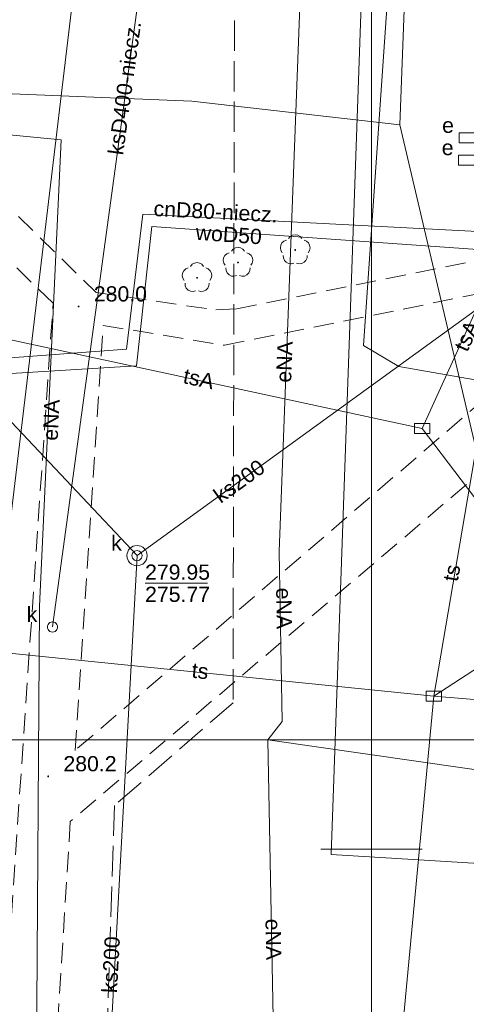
# Model space of a CAD drawing. Extents: x 0 to 6568752, y 0 to 5584302.
# Tile 13 of 58: x 6568383 to 6568405, y 5584092 to 5584141. Entities that reach past the tile are written whole.
import ezdxf
from ezdxf.enums import TextEntityAlignment as Align

# ---------------------------------------------------------------- set-up
doc = ezdxf.new("R2010")
doc.units = 0
doc.header["$PDSIZE"] = 0.75
for name, pattern in [('GAK', [3.5, 2, -0.7, 0.1, -0.7]), ('PRZER2-1', [1.5, 1, -0.5]), ('PRZER3-1', [2, 1.5, -0.5])]:
    doc.linetypes.add(name, pattern=pattern)
doc.layers.get('0').update_dxf_attribs({"linetype": 'CONTINUOUS'})
doc.layers.get('Defpoints').update_dxf_attribs({"linetype": 'CONTINUOUS'})
for name, color, linetype, lineweight in [('GUPPRZ_O', 7, 'CONTINUOUS', 18), ('OTKC', 7, 'CONTINUOUS', 18), ('OTRN', 7, 'CONTINUOUS', 13), ('OTRN_O', 7, 'CONTINUOUS', 13), ('ramka sekcji', 7, 'CONTINUOUS', 18), ('siec', 7, 'GAK', 70), ('SUPK', 7, 'CONTINUOUS', 18), ('SUPW', 7, 'CONTINUOUS', 18), ('SUPW_O', 7, 'CONTINUOUS', 18)]:
    doc.layers.add(name, color=color, linetype=linetype, lineweight=lineweight)
for name, color, linetype, lineweight, true_color in [('OTZL', 7, 'CONTINUOUS', 18, 0x008000), ('SUCP', 7, 'CONTINUOUS', 18, 0xd200d2), ('SUCP_O', 7, 'CONTINUOUS', 18, 0xd200d2), ('SUEP', 1, 'CONTINUOUS', 18, 0xff0000), ('SUEP_O', 1, 'CONTINUOUS', 18, 0xff0000), ('SUES', 1, 'CONTINUOUS', 18, 0xff0000), ('SUES_O', 1, 'CONTINUOUS', 18, 0xff0000), ('SUKP', 7, 'CONTINUOUS', 18, 0x803300), ('SUKP_O', 7, 'CONTINUOUS', 18, 0x803300), ('SUKS', 7, 'CONTINUOUS', 18, 0x803300), ('SUKS_O', 7, 'CONTINUOUS', 18, 0x803300), ('SUTP', 7, 'CONTINUOUS', 18, 0xff9100), ('SUTP_O', 7, 'CONTINUOUS', 18, 0xff9100), ('SUWP', 5, 'CONTINUOUS', 18, 0x0000ff), ('SUWP_O', 5, 'CONTINUOUS', 18, 0x0000ff)]:
    doc.layers.add(name, color=color, linetype=linetype, lineweight=lineweight, true_color=true_color)
doc.styles.add('Arial', font='arial.ttf')
doc.styles.add('GEO-INFO', font='arial.ttf')
doc.dimstyles.get("Standard").update_dxf_attribs({"dimtxt": 0.18, "dimasz": 0.18, "dimexe": 0.18, "dimexo": 0.0625, "dimgap": 0.09, "dimtad": 0, "dimtih": 1, "dimtoh": 1, "dimdec": 4, "dimzin": 0, "dimdsep": 46, "dimtxsty": 'Standard', "dimcen": 0.09, "dimadec": 0, "dimazin": 0, "dimtfac": 1, "dimtdec": 4, "dimtofl": 0, "dimtmove": 0, "dimatfit": 3, "dimfxl": 0, "dimtolj": 1, "dimtzin": 0, "dimarcsym": 0})

# ---------------------------------------------------------------- blocks, each defined once
blk = doc.blocks.new('D_GSPRDL1')
blk.add_hatch(color=0).paths.add_polyline_path([(0, -0.045), (0.013906, -0.042798), (0.02645, -0.036406), (0.036406, -0.02645), (0.042798, -0.013906), (0.045, 0), (0.042798, 0.013906), (0.036406, 0.02645), (0.02645, 0.036406), (0.013906, 0.042798), (0, 0.045), (-0.013906, 0.042798), (-0.02645, 0.036406), (-0.036406, 0.02645), (-0.042798, 0.013906), (-0.045, 0), (-0.042798, -0.013906), (-0.036406, -0.02645), (-0.02645, -0.036406), (-0.013906, -0.042798)])
at = {"color": 0}
for points in [[(-0.324277, 0.563333), (-0.240553, 0.662679), (-0.127956, 0.727494), (0, 0.75), (0.127956, 0.727494), (0.240553, 0.662679), (0.324277, 0.563333)], [(-0.635969, -0.134326), (-0.70458, -0.024001), (-0.731429, 0.103115), (-0.713292, 0.231763), (-0.652348, 0.346501), (-0.55591, 0.433559), (-0.435555, 0.482485)], [(0.435555, 0.482485), (0.55591, 0.433559), (0.652348, 0.346501), (0.713292, 0.231763), (0.731429, 0.103115), (0.70458, -0.024001), (0.635969, -0.134326)], [(-0.068773, -0.646351), (-0.194901, -0.677512), (-0.324092, -0.663766), (-0.440839, -0.606763), (-0.531129, -0.513345), (-0.584125, -0.394725), (-0.593465, -0.265141)], [(0.593465, -0.265141), (0.584125, -0.394725), (0.531129, -0.513345), (0.440839, -0.606763), (0.324092, -0.663766), (0.194901, -0.677512), (0.068773, -0.646351)]]:
    blk.add_lwpolyline(points, dxfattribs=at)
blk = doc.blocks.new('D_GSPWPN1')
blk.add_hatch(color=0).paths.add_polyline_path([(-0.045, 0), (-0.043467, -0.011647), (-0.038971, -0.0225), (-0.03182, -0.03182), (-0.0225, -0.038971), (-0.011647, -0.043467), (0, -0.045), (0.011647, -0.043467), (0.0225, -0.038971), (0.03182, -0.03182), (0.038971, -0.0225), (0.043467, -0.011647), (0.045, 0), (0.043467, 0.011647), (0.038971, 0.0225), (0.03182, 0.03182), (0.0225, 0.038971), (0.011647, 0.043467), (0, 0.045), (-0.011647, 0.043467), (-0.0225, 0.038971), (-0.03182, 0.03182), (-0.038971, 0.0225), (-0.043467, 0.011647)])
blk = doc.blocks.new('D_GUPIKP1_3')
at = {"color": 0}
blk.add_lwpolyline([(0.375, -0.25), (-0.375, -0.25), (-0.375, 0.25), (0.375, 0.25)], close=True, dxfattribs=at)
blk = doc.blocks.new('D_GUPESE1')
at = {"color": 0}
blk.add_lwpolyline([(-0.5, -0.25), (-0.5, 0.25), (0.5, 0.25), (0.5, -0.25)], close=True, dxfattribs=at)
blk = doc.blocks.new('D_GUPIWZ1_1')
at = {"color": 0}
blk.add_lwpolyline([(0, 0.25), (0.064705, 0.241481), (0.125, 0.216506), (0.176777, 0.176777), (0.216506, 0.125), (0.241481, 0.064705), (0.25, 0), (0.241481, -0.064705), (0.216506, -0.125), (0.176777, -0.176777), (0.125, -0.216506), (0.064705, -0.241481), (0, -0.25), (-0.064705, -0.241481), (-0.125, -0.216506), (-0.176777, -0.176777), (-0.216506, -0.125), (-0.241481, -0.064705), (-0.25, 0), (-0.241481, 0.064705), (-0.216506, 0.125), (-0.176777, 0.176777), (-0.125, 0.216506), (-0.064705, 0.241481)], close=True, dxfattribs=at)
blk = doc.blocks.new('D_GUPKSD1_1')
at = {"color": 0}
blk.add_lwpolyline([(0, 0.25), (0.064705, 0.241481), (0.125, 0.216506), (0.176777, 0.176777), (0.216506, 0.125), (0.241481, 0.064705), (0.25, 0), (0.241481, -0.064705), (0.216506, -0.125), (0.176777, -0.176777), (0.125, -0.216506), (0.064705, -0.241481), (0, -0.25), (-0.064705, -0.241481), (-0.125, -0.216506), (-0.176777, -0.176777), (-0.216506, -0.125), (-0.241481, -0.064705), (-0.25, 0), (-0.241481, 0.064705), (-0.216506, 0.125), (-0.176777, 0.176777), (-0.125, 0.216506), (-0.064705, 0.241481)], close=True, dxfattribs=at)
blk = doc.blocks.new('*D45')
at = {"layer": 'Defpoints', "color": 0, "lineweight": 40}
for p in [(6568647.5, 5584150), (6568650, 5584150), (0, 0)]:
    blk.add_point(p, dxfattribs=at)
at = {"layer": 'ramka sekcji', "color": 0, "lineweight": -2}
blk.add_line((6568649.938, 5584150), (6568647.5, 5584150), dxfattribs=at)
at = {"layer": 'ramka sekcji', "color": 0, "insert": (6568644.106, 5584150), "char_height": 0.75, "attachment_point": 5, "style": 'GEO-INFO'}
blk.add_mtext('\\A1;5584150.0000', dxfattribs=at)
blk = doc.blocks.new('*D46')
at = {"layer": 'Defpoints', "color": 0, "lineweight": 40}
for p in [(6568650, 5584152.5), (6568650, 5584150), (0, 0)]:
    blk.add_point(p, dxfattribs=at)
at = {"layer": 'ramka sekcji', "color": 0, "lineweight": -2}
blk.add_line((6568650, 5584150.062), (6568650, 5584152.5), dxfattribs=at)
at = {"layer": 'ramka sekcji', "color": 0, "insert": (6568650, 5584155.896), "char_height": 0.75, "attachment_point": 5, "rotation": 90, "style": 'GEO-INFO'}
blk.add_mtext('\\A1;6568650.0000', dxfattribs=at)

msp = doc.modelspace()

# ---------------------------------------------------------------- linework, layer by layer
at = {"layer": 'GUPPRZ_O', "color": 0, "linetype": 'Continuous', "lineweight": 13, "elevation": 10.8, "flags": 128}
msp.add_lwpolyline([(6568388.82691, 5584113.11938), (6568391.90691, 5584113.11938)], dxfattribs=at)
at = {"layer": 'OTKC', "color": 0, "linetype": 'PRZER2-1', "lineweight": 18, "elevation": 10.18}
msp.add_lwpolyline([(6568406.96, 5584119.93), (6568385.14, 5584101.36), (6568384.28, 5584087.56), (6568381.72, 5584087.67), (6568381.79, 5584090.16), (6568377.8, 5584090.47), (6568377.91, 5584092.62), (6568381.93, 5584092.24), (6568384.29, 5584126.93), (6568369.6, 5584141.29), (6568369.74, 5584143.83), (6568386.41, 5584127.46), (6568392.32, 5584126.6), (6568393.35, 5584126.66), (6568412.9, 5584130.6)], dxfattribs=at)
msp.add_lwpolyline([(6568413.57, 5584129.08), (6568385.38, 5584104.87), (6568386.76, 5584125.84), (6568392.74, 5584124.86)], close=True, dxfattribs=at)
at = {"layer": 'ramka sekcji', "color": 0}
for p, q in [((6568400, 5584250), (6568400, 5584000)), ((6568400, 5584000), (6568400, 5584250)), ((6568400, 5584100), (6568400, 5584102.5)), ((6568400, 5584100), (6568397.5, 5584100)), ((6568400, 5584100), (6568400, 5584097.5)), ((6568400, 5584100), (6568402.5, 5584100))]:
    msp.add_line(p, q, dxfattribs=at)
at = {"layer": 'siec', "color": 0, "linetype": 'ByBlock', "lineweight": 20}
msp.add_line((6568238.01967, 5584105.39829), (6568734.39713, 5584105.39829), dxfattribs=at)
at = {"layer": 'SUCP', "color": 0, "linetype": 'Continuous', "lineweight": 18, "elevation": 10.14}
msp.add_lwpolyline([(6568411.70617, 5584128.6601), (6568407.88184, 5584128.85141), (6568408.07884, 5584130.32125), (6568388.7126, 5584131.32818), (6568387.91932, 5584124.66078), (6568375.11821, 5584123.70872), (6568373.90393, 5584116.85071), (6568371.61582, 5584116.91333)], dxfattribs=at)
at = {"layer": 'SUEP', "linetype": 'PRZER3-1', "lineweight": 18, "elevation": 10.14}
msp.add_lwpolyline([(6568410.68147, 5584195.95969), (6568396.48012, 5584196.06005), (6568395.09975, 5584194.7798), (6568393.23664, 5584142.88399), (6568393.16457, 5584107.22146), (6568387.31217, 5584102.15403), (6568386.51919, 5584077.55569), (6568412.12821, 5584074.93652)], dxfattribs=at)
at = {"layer": 'SUEP', "linetype": 'Continuous', "lineweight": 18, "elevation": 10.14}
for points in [[(6568394.88921, 5584105.39055), (6568395.58754, 5584106.29962), (6568395.43938, 5584114.68836), (6568396.61661, 5584145.93594), (6568398.28344, 5584167.90912), (6568399.96129, 5584195.23284), (6568412.81869, 5584195.50853)], [(6568401.39526, 5584135.72737), (6568402.29906, 5584159.74023), (6568403.51033, 5584182.91762), (6568405.58129, 5584195.26526), (6568412.81869, 5584195.50853)], [(6568405.39831, 5584193.23957), (6568405.01695, 5584189.70356), (6568403.98587, 5584188.30816), (6568399.60677, 5584124.84169), (6568401.34851, 5584123.80418), (6568409.53234, 5584122.38466), (6568409.82381, 5584121.95026), (6568409.05136, 5584099.25455), (6568410.04829, 5584097.9463), (6568439.79258, 5584095.9994), (6568445.94158, 5584095.72461), (6568444.01192, 5584047.82702)], [(6568400.12745, 5584159.85225), (6568398.01241, 5584099.73035), (6568466.01071, 5584095.59619), (6568465.51432, 5584078.24845), (6568463.88823, 5584056.21578), (6568488.56528, 5584053.48354), (6568512.37059, 5584049.32995), (6568530.71554, 5584048.27624), (6568530.87, 5584050.35)], [(6568345.99204, 5584126.61216), (6568346.38297, 5584139.72821), (6568369.35058, 5584137.78361), (6568391.13265, 5584136.90458), (6568401.39526, 5584135.72737)], [(6568360.74305, 5584137.31793), (6568384.68684, 5584134.99138), (6568383.61336, 5584111.98577), (6568383.47909, 5584089.82233), (6568391.46775, 5584089.19521), (6568392.30005, 5584085.89868)], [(6568401.39526, 5584135.72737), (6568405.69317, 5584117.39992), (6568408.44491, 5584098.04464), (6568438.30347, 5584095.99921), (6568465.75337, 5584094.61279), (6568464.21021, 5584074.68136), (6568462.02654, 5584050.56545)], [(6568394.88921, 5584105.39055), (6568416.59103, 5584102.26993), (6568449.03084, 5584099.36769), (6568463.46395, 5584098.43359), (6568462.77696, 5584078.80322)], [(6568395.2615, 5584085.6964), (6568394.88921, 5584105.39055)]]:
    msp.add_lwpolyline(points, dxfattribs=at)
at = {"layer": 'SUKP', "color": 0, "linetype": 'Continuous', "lineweight": 18, "elevation": 10.14}
for points in [[(6568381.64886, 5584059.58804), (6568381.53565, 5584110.88115), (6568387.58811, 5584161.38428), (6568389.56914, 5584213.0754)], [(6568384.26188, 5584110.95961), (6568391.53306, 5584164.12533), (6568389.56914, 5584213.0754)], [(6568503.66204, 5584115.95698), (6568495.58998, 5584114.56325), (6568478.41041, 5584115.94153), (6568469.9913, 5584130.11594), (6568456.60287, 5584127.2528), (6568439.16401, 5584129.01816), (6568422.56041, 5584129.02113), (6568407.91032, 5584128.61621), (6568388.43, 5584114.48)], [(6568338.6115, 5584126.71052), (6568351.30114, 5584126.10912), (6568367.27523, 5584125.02983), (6568378.9934, 5584124.50392), (6568388.43, 5584114.48)], [(6568388.43, 5584114.48), (6568385.58, 5584062.1)]]:
    msp.add_lwpolyline(points, dxfattribs=at)
at = {"layer": 'SUPK', "color": 0, "linetype": 'Continuous', "lineweight": 18, "elevation": 10.14}
msp.add_lwpolyline([(6568388.43, 5584113.98, -1), (6568388.43, 5584114.98, -1)], format="xyb", close=True, dxfattribs=at)
at = {"layer": 'SUTP', "color": 0, "linetype": 'Continuous', "lineweight": 18, "elevation": 10.14}
for points in [[(6568408.02913, 5584132.9422), (6568402.49175, 5584120.7497)], [(6568403.06601, 5584107.54707), (6568407.40699, 5584132.98564)], [(6568482.03767, 5584094.3726), (6568466.43683, 5584104.43236), (6568436.46711, 5584106.56637), (6568425.75835, 5584106.40837), (6568412.10577, 5584108.08259), (6568402.49175, 5584120.7497), (6568380.42882, 5584125.50579)], [(6568403.06601, 5584107.54707), (6568414.38483, 5584114.89437)], [(6568378.85869, 5584109.99436), (6568380.00629, 5584109.87613), (6568403.06601, 5584107.54707)], [(6568403.06601, 5584107.54707), (6568399.96163, 5584074.51551)], [(6568403.06601, 5584107.54707), (6568432.98599, 5584105.0814), (6568462.81527, 5584102.20552), (6568477.67628, 5584101.43695)]]:
    msp.add_lwpolyline(points, dxfattribs=at)
at = {"layer": 'SUWP', "color": 0, "linetype": 'Continuous', "lineweight": 18, "elevation": 10.14}
msp.add_lwpolyline([(6568371.56467, 5584116.1667), (6568374.44509, 5584116.27198), (6568375.72353, 5584123.07213), (6568388.39802, 5584123.83647), (6568389.16273, 5584130.71556), (6568410.58, 5584129.2)], dxfattribs=at)

# ---------------------------------------------------------------- block references
at = {"layer": 'OTRN', "color": 0, "linetype": 'Continuous', "lineweight": 13}
for p in [(6568385.55, 5584126.77, 10.08), (6568384.05, 5584103.59, 10.08)]:
    msp.add_blockref('D_GSPWPN1', p, dxfattribs=at)
at = {"layer": 'OTZL', "color": 0, "linetype": 'Continuous', "lineweight": 18}
for p in [(6568396.23, 5584129.56, 10.12), (6568393.41, 5584128.94, 10.12), (6568391.39, 5584128.19, 10.12)]:
    msp.add_blockref('D_GSPRDL1', p, dxfattribs=at)
at = {"layer": 'SUES', "linetype": 'Continuous', "lineweight": 18}
for p in [(6568404.81, 5584135.09, 10.16), (6568404.79, 5584133.99, 10.16)]:
    msp.add_blockref('D_GUPESE1', p, dxfattribs=at)
at = {"layer": 'SUKS', "color": 0, "linetype": 'Continuous', "lineweight": 18}
msp.add_blockref('D_GUPKSD1_1', (6568384.26188, 5584110.95961, 10.16), dxfattribs=at)
at = {"layer": 'SUPK', "color": 0, "linetype": 'Continuous', "lineweight": 18}
for p in [(6568402.49175, 5584120.7497, 10.16), (6568403.06601, 5584107.54707, 10.16)]:
    msp.add_blockref('D_GUPIKP1_3', p, dxfattribs=at)
at = {"layer": 'SUPW', "color": 0, "linetype": 'Continuous', "lineweight": 18}
msp.add_blockref('D_GUPIWZ1_1', (6568388.43, 5584114.48, 10.18), dxfattribs=at)

# ---------------------------------------------------------------- texts
at = {"layer": 'GUPPRZ_O', "color": 0, "linetype": 'Continuous', "lineweight": 0, "style": 'Arial'}
for s, p in [('279.95', (6568388.82691, 5584113.29188, 10.8)), ('275.77', (6568388.82691, 5584112.19688, 10.8))]:
    msp.add_text(s, height=0.75, dxfattribs=at).set_placement(p)
at = {"layer": 'OTRN_O', "color": 0, "linetype": 'Continuous', "lineweight": 0, "style": 'Arial'}
for s, p in [('280.0', (6568386.3, 5584127.02, 10.8)), ('280.2', (6568384.8, 5584103.84, 10.8))]:
    msp.add_text(s, height=0.75, dxfattribs=at).set_placement(p)
at = {"layer": 'SUCP_O', "color": 0, "linetype": 'Continuous', "lineweight": 0, "style": 'Arial'}
msp.add_text('cnD80-niecz.', height=0.75, rotation=357.02364, dxfattribs=at).set_placement((6568392.28515, 5584131.08021, 10.8), align=Align.CENTER)
at = {"layer": 'SUEP_O', "linetype": 'Continuous', "lineweight": 0, "style": 'Arial'}
for rotation, p in [(87.842452, (6568396.06714, 5584124.02452, 10.8)), (87.328412, (6568384.56542, 5584121.15732, 10.8)), (271.011849, (6568395.30677, 5584111.87319, 10.8)), (271.082944, (6568394.78193, 5584095.53793, 10.8))]:
    msp.add_text('eNA', height=0.75, rotation=rotation, dxfattribs=at).set_placement(p, align=Align.CENTER)
at = {"layer": 'SUES_O', "linetype": 'Continuous', "lineweight": 0, "style": 'Arial'}
for p in [(6568404.06, 5584135.34, 10.8), (6568404.04, 5584134.24, 10.8)]:
    msp.add_text('e', height=0.75, dxfattribs=at).set_placement(p, align=Align.RIGHT)
at = {"layer": 'SUKP_O', "color": 0, "linetype": 'Continuous', "lineweight": 0, "style": 'Arial'}
for s, rotation, p in [('ksD400-niecz.', 82.212272, (6568388.18824, 5584137.5027, 10.8)), ('ks200', 35.871898, (6568393.68808, 5584117.84941, 10.8)), ('ks200', 86.885597, (6568387.51347, 5584094.27792, 10.8))]:
    msp.add_text(s, height=0.75, rotation=rotation, dxfattribs=at).set_placement(p, align=Align.CENTER)
at = {"layer": 'SUKS_O', "color": 0, "linetype": 'Continuous', "lineweight": 0, "style": 'Arial'}
msp.add_text('k', height=0.75, dxfattribs=at).set_placement((6568383.51188, 5584111.20961, 10.8), align=Align.RIGHT)
at = {"layer": 'SUPW_O', "color": 0, "linetype": 'Continuous', "lineweight": 0, "style": 'Arial'}
msp.add_text('k', height=0.75, dxfattribs=at).set_placement((6568387.68, 5584114.73, 10.8), align=Align.RIGHT)
at = {"layer": 'SUTP_O', "color": 0, "linetype": 'Continuous', "lineweight": 0, "style": 'Arial'}
for s, rotation, p in [('tsA', 65.498717, (6568405.02856, 5584125.17299, 10.8)), ('tsA', 347.834946, (6568391.39844, 5584122.84085, 10.8)), ('ts', 80.308999, (6568404.31269, 5584113.56571, 10.8)), ('ts', 354.232613, (6568391.50666, 5584108.41961, 10.8))]:
    msp.add_text(s, height=0.75, rotation=rotation, dxfattribs=at).set_placement(p, align=Align.CENTER)
at = {"layer": 'SUWP_O', "color": 0, "linetype": 'Continuous', "lineweight": 0, "style": 'Arial'}
msp.add_text('woD50', height=0.75, rotation=355.952304, dxfattribs=at).set_placement((6568392.93095, 5584129.95167, 10.8), align=Align.CENTER)

# ---------------------------------------------------------------- dimensions: what is measured, and where the dimension line sits
at = {"layer": 'ramka sekcji', "color": 0}
for offset, dtype, picture, middle in [((0, 2.5), 1, '*D46', (6568649.9999999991, 5584155.8956787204)), ((-2.5, 0), 0, '*D45', (6568644.1063676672, 5584150))]:
    dim = msp.add_ordinate_dim(feature_location=(6568650, 5584150), offset=offset, dtype=dtype, origin=(0, 0), dimstyle='Standard', override={"dimtxt": 0.75, "dimtxsty": 'GEO-INFO'}, dxfattribs=at)
    dim.commit()
    dim.dimension.update_dxf_attribs({"geometry": picture, "text_midpoint": middle})

doc.saveas('drawing.dxf')
